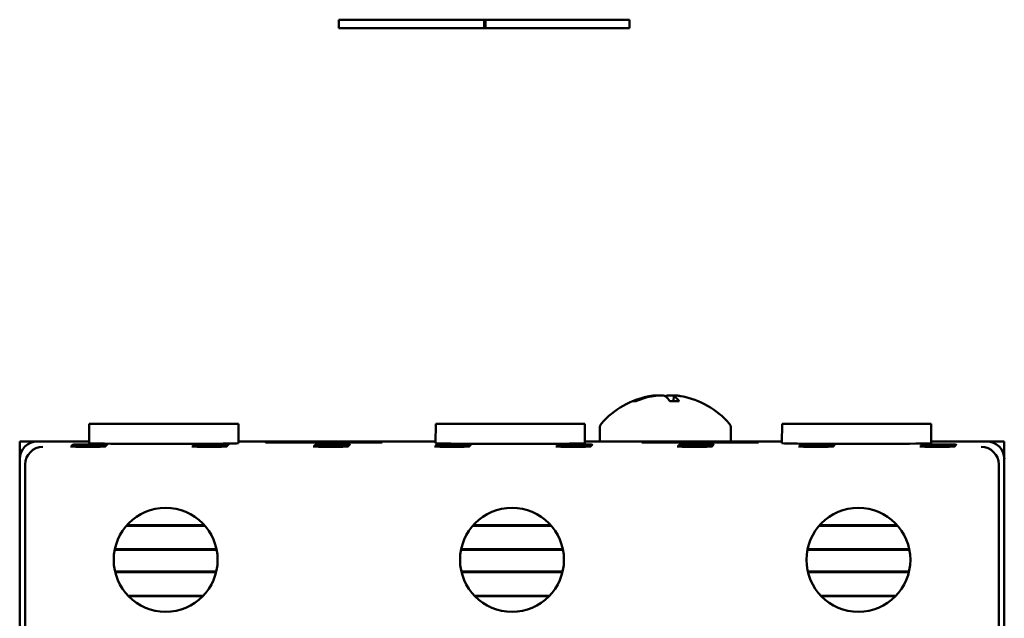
# Model space of a CAD drawing. Header units: inches. Extents: x 1 to 24, y 0.4 to 18.6.
# Tile 5 of 12: x 9.3 to 12.1, y 11 to 12.7. Entities that reach past the tile are written whole.
import ezdxf

# ---------------------------------------------------------------- set-up
doc = ezdxf.new("R2010")
doc.units = ezdxf.units.IN
doc.header["$LTSCALE"] = 0.8
doc.header["$MEASUREMENT"] = 0
doc.layers.add('Visible (ANSI)', color=7, linetype='Continuous', lineweight=50)

msp = doc.modelspace()

# ---------------------------------------------------------------- linework, layer by layer
at = {"layer": 'Visible (ANSI)'}
for p, q in [((10.2523, 12.6493), (10.2523, 12.6651)), ((10.6696, 12.6651), (10.2523, 12.6651)), ((10.6657, 12.6651), (10.6657, 12.6493)), ((11.079, 12.6651), (10.6657, 12.6651)), ((10.6696, 12.6493), (10.6696, 12.6651)), ((11.079, 12.6651), (11.079, 12.6493)), ((10.2523, 12.6493), (10.2523, 12.6414)), ((10.6696, 12.6414), (10.2523, 12.6414)), ((10.6657, 12.6493), (10.6657, 12.6414)), ((11.079, 12.6414), (10.6657, 12.6414)), ((10.6696, 12.6414), (10.6696, 12.6493)), ((11.079, 12.6414), (11.079, 12.6493)), ((11.2048, 11.5955), (11.2035, 11.5805)), ((11.0975, 11.5805), (11.0908, 11.5805)), ((11.2196, 11.5805), (11.1937, 11.5805)), ((9.5427, 11.5156), (9.5422, 11.4606)), ((9.5427, 11.5156), (9.9667, 11.5156)), ((9.9667, 11.5156), (9.9671, 11.4606)), ((10.5277, 11.5156), (10.5272, 11.4606)), ((10.5277, 11.5156), (10.9517, 11.5156)), ((10.9517, 11.5156), (10.9521, 11.4606)), ((11.5127, 11.5156), (11.5122, 11.4606)), ((11.5127, 11.5156), (11.9367, 11.5156)), ((11.9367, 11.5156), (11.9371, 11.4606)), ((10.9942, 11.5037), (10.9942, 11.4656)), ((11.3672, 11.5037), (11.3672, 11.4656)), ((9.3447, 11.4656), (9.3453, 11.4656)), ((9.3447, 11.4656), (9.3447, 11.4156)), ((9.3453, 11.4236), (9.3453, 11.4656)), ((9.3453, 11.4656), (9.3947, 11.4656)), ((9.5422, 11.4656), (9.3947, 11.4656)), ((10.5272, 11.4656), (9.9671, 11.4656)), ((10.0441, 11.4641), (10.0442, 11.463)), ((10.0441, 11.463), (10.0441, 11.4641)), ((10.0441, 11.4641), (10.3752, 11.4641)), ((10.3752, 11.463), (10.0441, 11.463)), ((10.3752, 11.4641), (10.3752, 11.463)), ((10.3752, 11.4641), (10.3752, 11.463)), ((11.5122, 11.4656), (10.9521, 11.4656)), ((11.1141, 11.4641), (11.4452, 11.4641)), ((11.1141, 11.4641), (11.1142, 11.463)), ((11.1141, 11.463), (11.1141, 11.4641)), ((11.4452, 11.463), (11.1141, 11.463)), ((11.4452, 11.4641), (11.4452, 11.463)), ((11.4452, 11.4641), (11.4452, 11.463)), ((12.0947, 11.4656), (11.9371, 11.4656)), ((12.0947, 11.4656), (12.144, 11.4656)), ((12.144, 11.4656), (12.144, 11.4236)), ((12.144, 11.4656), (12.1447, 11.4656)), ((12.1447, 11.4156), (12.1447, 11.4656)), ((9.3447, 11.4156), (9.3447, 10.5956)), ((9.3605, 8.0314), (9.3605, 11.3998)), ((12.1289, 11.3998), (12.1289, 8.0314)), ((12.1447, 10.5956), (12.1447, 11.4156)), ((9.8713, 11.226), (9.6481, 11.226)), ((9.8699, 11.2276), (9.6495, 11.2276)), ((10.8563, 11.226), (10.6331, 11.226)), ((10.8549, 11.2276), (10.6345, 11.2276)), ((11.8413, 11.226), (11.6181, 11.226)), ((11.8399, 11.2276), (11.6195, 11.2276)), ((9.6146, 11.1574), (9.9047, 11.1574)), ((9.6149, 11.159), (9.9044, 11.159)), ((10.5996, 11.1574), (10.8897, 11.1574)), ((10.5999, 11.159), (10.8894, 11.159)), ((11.5846, 11.1574), (11.8747, 11.1574)), ((11.5849, 11.159), (11.8744, 11.159)), ((9.9036, 11.0956), (9.6157, 11.0956)), ((9.9032, 11.094), (9.6161, 11.094)), ((10.8886, 11.0956), (10.6007, 11.0956)), ((10.8882, 11.094), (10.6011, 11.094)), ((11.8736, 11.0956), (11.5857, 11.0956)), ((11.8732, 11.094), (11.5861, 11.094)), ((9.6528, 11.027), (9.8665, 11.027)), ((9.6544, 11.0254), (9.8649, 11.0254)), ((10.6378, 11.027), (10.8515, 11.027)), ((10.6394, 11.0254), (10.8499, 11.0254)), ((11.6228, 11.027), (11.8365, 11.027)), ((11.6244, 11.0254), (11.8349, 11.0254))]:
    msp.add_line(p, q, dxfattribs=at)
for centre in [(9.7597, 11.1291), (10.7447, 11.1291), (11.7297, 11.1291)]:
    msp.add_circle(centre, 0.1478, dxfattribs=at)
for centre, radius, start, end in [((11.1807, 11.3562), 0.2425, 100.8266, 138.4591), ((11.1807, 11.3562), 0.2425, 41.5409, 79.1734), ((11.0142, 11.5037), 0.02, 138.4591, 180), ((11.3472, 11.5037), 0.02, 0, 41.5409)]:
    msp.add_arc(centre, radius, start, end, dxfattribs=at)
for centre, major_axis, ratio, start_param, end_param in [((11.183, 11.357), (-0.0807, 0.2284), 0.965147, 6.148166, 6.347066), ((11.1775, 11.357), (0.0626, 0.234), 0.941411, 0.440211, 0.639111), ((11.1899, 11.357), (-0.0218, 0.2413), 0.24677, 5.8685, 6.067399), ((11.1716, 11.357), (0.0223, 0.2412), 0.325805, 5.920934, 6.119834), ((9.3947, 11.4156), (-0.0354, 0.0354), 0.999924, 5.497825, 7.068545), ((9.7547, 11.4606), (-0.2125, 0), 0.008727, 6.28311, 9.424855), ((10.7397, 11.4606), (-0.2125, 0), 0.008727, 6.283109, 9.424854), ((11.7247, 11.4606), (-0.2125, 0), 0.008727, 6.283109, 9.424854), ((12.0947, 11.4156), (0.0354, 0.0354), 0.999924, 5.497825, 7.068545), ((9.41, 11.4002), (-0.0192, -0.0463), 0.987735, 3.538674, 5.100744), ((12.0793, 11.4002), (-0.0192, 0.0463), 0.987735, 4.324034, 5.886104), ((9.4105, 11.3998), (-0.0354, 0.0354), 0.999924, 0.77671, 0.78536), ((12.0789, 11.3998), (0.0354, 0.0354), 0.999924, 5.497825, 5.506476)]:
    msp.add_ellipse(centre, major_axis=major_axis, ratio=ratio, start_param=start_param, end_param=end_param, dxfattribs=at)
for centre in [(9.5406, 11.4529), (9.5423, 11.4546), (9.5441, 11.4564), (9.8856, 11.4529), (9.8873, 11.4546), (9.8891, 11.4564), (10.2306, 11.4529), (10.2323, 11.4546), (10.2341, 11.4564), (10.5756, 11.4529), (10.5773, 11.4546), (10.5791, 11.4564), (10.9206, 11.4529), (10.9223, 11.4546), (10.9241, 11.4564), (11.2656, 11.4529), (11.2673, 11.4546), (11.2691, 11.4564), (11.6106, 11.4529), (11.6123, 11.4546), (11.6141, 11.4564), (11.9556, 11.4529), (11.9573, 11.4546), (11.9591, 11.4564), (9.5389, 11.4511), (9.8839, 11.4511), (10.2289, 11.4511), (10.5739, 11.4511), (10.9189, 11.4511), (11.2639, 11.4511), (11.6089, 11.4511), (11.9539, 11.4511)]:
    msp.add_ellipse(centre, major_axis=(-0.0494, 0), ratio=0.008727, dxfattribs=at)
for points, knots in [([(11.156, 11.5961), (11.1554, 11.5963), (11.1545, 11.5965), (11.1515, 11.5966), (11.1489, 11.5964), (11.1427, 11.5956), (11.139, 11.595), (11.1345, 11.5942), (11.1336, 11.594), (11.1328, 11.5938)], [0.03899714, 0.03899714, 0.03899714, 0.03899714, 0.06091597, 0.06091597, 0.0912553, 0.0912553, 0.12159464, 0.12159464, 0.12829742, 0.12829742, 0.12829742, 0.12829742]), ([(11.1403, 11.5938), (11.144, 11.5946), (11.1483, 11.5953), (11.1567, 11.5962), (11.1608, 11.5965), (11.168, 11.5966), (11.1715, 11.5964), (11.1771, 11.5956), (11.1793, 11.595), (11.1809, 11.5942), (11.1812, 11.594), (11.1814, 11.5938)], [0, 0, 0, 0, 0.030458, 0.030458, 0.060916, 0.060916, 0.0912553, 0.0912553, 0.1215946, 0.1215946, 0.1282974, 0.1282974, 0.1282974, 0.1282974]), ([(11.2053, 11.5961), (11.2024, 11.5963), (11.1995, 11.5965), (11.1933, 11.5966), (11.1898, 11.5964), (11.1842, 11.5956), (11.1821, 11.595), (11.1807, 11.5943), (11.1807, 11.5943), (11.1807, 11.5943)], [0.03899714, 0.03899714, 0.03899714, 0.03899714, 0.06091597, 0.06091597, 0.0912553, 0.0912553, 0.12159464, 0.12159464, 0.12200406, 0.12200406, 0.12200406, 0.12200406]), ([(11.2064, 11.5938), (11.2052, 11.5946), (11.2046, 11.5953), (11.2052, 11.5962), (11.2063, 11.5965), (11.2098, 11.5966), (11.2124, 11.5964), (11.2187, 11.5956), (11.2224, 11.595), (11.2261, 11.5943), (11.2262, 11.5943), (11.2262, 11.5943)], [0, 0, 0, 0, 0.030458, 0.030458, 0.060916, 0.060916, 0.0912553, 0.0912553, 0.1215946, 0.1215946, 0.1220041, 0.1220041, 0.1220041, 0.1220041]), ([(11.0884, 11.58), (11.0884, 11.58), (11.0885, 11.58), (11.0891, 11.5803), (11.09, 11.5805), (11.0908, 11.5805)], [0.017596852, 0.017596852, 0.017596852, 0.017596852, 0.01762601, 0.01762601, 0.023499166, 0.023499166, 0.023499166, 0.023499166]), ([(11.2196, 11.5805), (11.2199, 11.5805), (11.2201, 11.5803), (11.2203, 11.58), (11.2203, 11.58), (11.2203, 11.58)], [0.070224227, 0.070224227, 0.070224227, 0.070224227, 0.076097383, 0.076097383, 0.076126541, 0.076126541, 0.076126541, 0.076126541])]:
    msp.add_open_spline(points, degree=3, knots=knots, dxfattribs=at)

doc.saveas('drawing.dxf')
